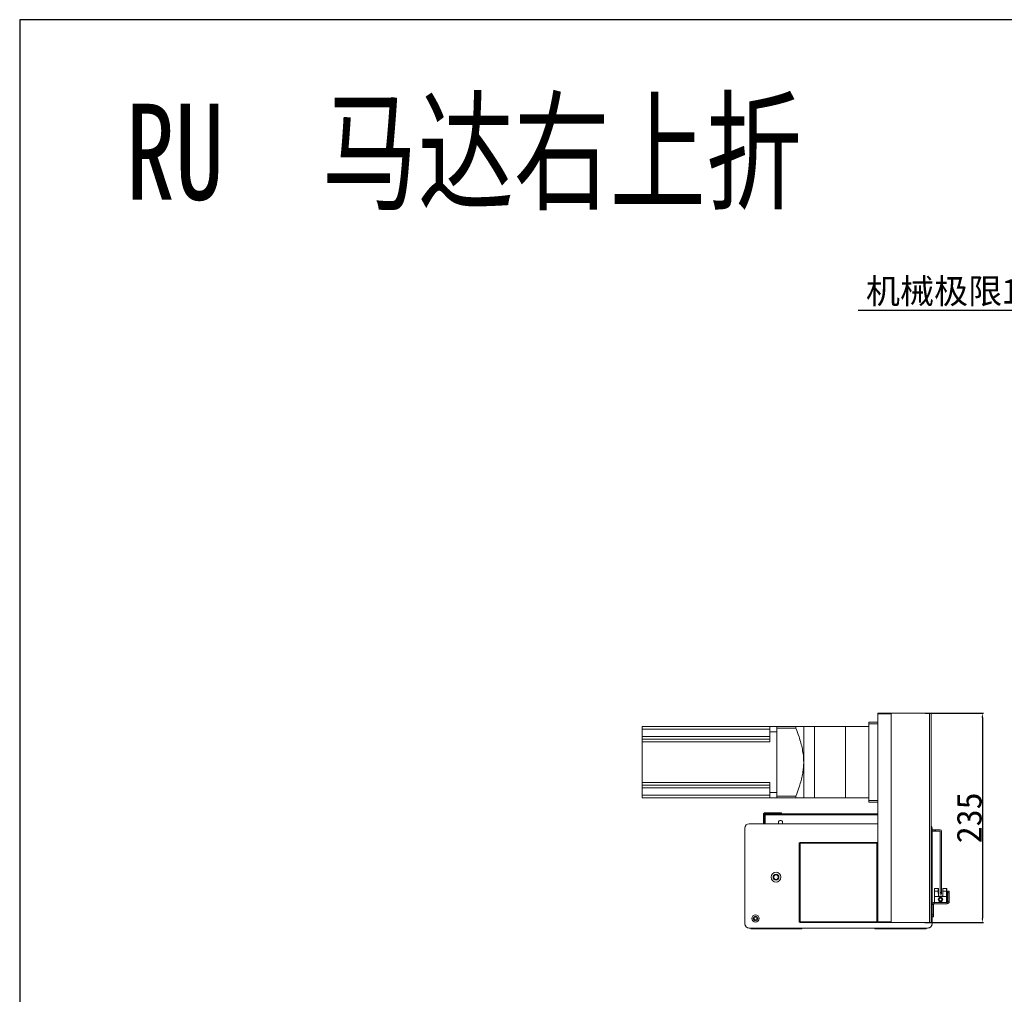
# Model space of a CAD drawing. Header units: millimetres. Extents: x -20285 to -7807, y 12313 to 17573.
# Tile 27 of 37: x -11181 to -10077, y 13339 to 14432. Entities that reach past the tile are written whole.
import ezdxf

# ---------------------------------------------------------------- set-up
doc = ezdxf.new("R2010")
doc.units = ezdxf.units.MM
doc.header["$PDSIZE"] = -1
doc.layers.add('图层3', color=7, linetype='Continuous')
doc.dimstyles.new('ISO-25', dxfattribs={"dimtxt": 2.5, "dimasz": 2.5, "dimexe": 1.25, "dimexo": 0.625, "dimtad": 1, "dimtxsty": 'Standard', "dimcen": 2.5, "dimadec": 0, "dimazin": 0, "dimtfac": 1, "dimtmove": 0, "dimatfit": 3, "dimfxl": 0, "dimarcsym": 0})

# ---------------------------------------------------------------- blocks, each defined once
blk = doc.blocks.new('*D312')
at = {"color": 0, "lineweight": -2, "transparency": 16777216}
for p, q in [((-10009.9, 14105.8), (-10240.9, 14105.8)), ((-10009.9, 13956.2), (-10009.9, 14106.8)), ((-9884.2, 14105.8), (-10006.6, 14105.8)), ((-9880.9, 13996.7), (-9880.9, 14106.8))]:
    blk.add_line(p, q, dxfattribs=at)
at = {"color": 0, "transparency": 16777216}
for points in [[(-10006.6, 14106.4), (-10006.6, 14105.3), (-10009.9, 14105.8)], [(-9884.2, 14106.4), (-9884.2, 14105.3), (-9880.9, 14105.8)]]:
    blk.add_solid(points, dxfattribs=at)
at = {"layer": 'Defpoints', "color": 0, "transparency": 16777216}
for p in [(-9880.9, 14105.8), (-9880.9, 13995.7), (-10009.9, 13955.2)]:
    blk.add_point(p, dxfattribs=at)
at = {"color": 0, "transparency": 16777216, "insert": (-10127.3, 14126), "char_height": 28, "attachment_point": 5}
blk.add_mtext('{\\fSimSun|b0|i0|c134|p2;机械极限}129', dxfattribs=at)
blk = doc.blocks.new('*D324')
at = {"layer": 'Defpoints', "color": 0, "transparency": 16777216}
for p in [(-10166.5, 13654.3), (-10166.8, 13419.3), (-10101.6, 13419.3)]:
    blk.add_point(p, dxfattribs=at)
at = {"layer": '图层3', "color": 0, "lineweight": -2, "transparency": 16777216}
for p, q in [((-10165.8, 13654.3), (-10100.4, 13654.3)), ((-10101.6, 13649.3), (-10101.6, 13424.3)), ((-10166.2, 13419.3), (-10100.4, 13419.3))]:
    blk.add_line(p, q, dxfattribs=at)
at = {"layer": '图层3', "color": 0, "transparency": 16777216}
for points in [[(-10102.5, 13649.3), (-10100.8, 13649.3), (-10101.6, 13654.3)], [(-10102.5, 13424.3), (-10100.8, 13424.3), (-10101.6, 13419.3)]]:
    blk.add_solid(points, dxfattribs=at)
at = {"layer": '图层3', "color": 0, "transparency": 16777216, "insert": (-10116.3, 13536.8), "char_height": 28, "attachment_point": 5, "rotation": 90}
blk.add_mtext('235', dxfattribs=at)

msp = doc.modelspace()

# ---------------------------------------------------------------- linework, layer by layer
at = {"color": 7, "linetype": 'Continuous', "lineweight": 15}
for p, q in [((-10228.992, 13644.281), (-10218.992, 13644.281)), ((-10228.992, 13642.281), (-10228.992, 13644.281)), ((-10218.992, 13654.281), (-10203.992, 13654.281)), ((-10218.992, 13653.281), (-10218.992, 13654.281)), ((-10203.992, 13653.281), (-10218.992, 13653.281)), ((-10218.992, 13420.281), (-10218.992, 13653.281)), ((-10203.992, 13419.281), (-10203.992, 13654.281)), ((-10203.992, 13654.281), (-10160.992, 13654.281)), ((-10203.992, 13420.281), (-10203.992, 13653.281)), ((-10160.992, 13654.281), (-10160.992, 13419.281)), ((-10160.992, 13654.281), (-10158.992, 13654.281)), ((-10158.992, 13654.281), (-10158.992, 13652.281)), ((-10158.992, 13652.281), (-10158.992, 13421.281)), ((-10482.992, 13639.281), (-10339.992, 13639.281)), ((-10482.992, 13636.281), (-10482.992, 13639.281)), ((-10482.992, 13636.281), (-10339.992, 13636.281)), ((-10482.992, 13628.101), (-10482.992, 13636.281)), ((-10331.992, 13639.281), (-10339.992, 13639.281)), ((-10339.992, 13639.281), (-10339.992, 13633.281)), ((-10331.992, 13633.281), (-10339.992, 13633.281)), ((-10339.992, 13633.281), (-10339.992, 13622.101)), ((-10331.992, 13637.281), (-10331.992, 13639.281)), ((-10331.992, 13639.281), (-10310.752, 13639.281)), ((-10331.992, 13637.281), (-10310.752, 13637.281)), ((-10331.992, 13561.281), (-10331.992, 13637.281)), ((-10331.992, 13633.281), (-10331.992, 13565.281)), ((-10310.752, 13639.281), (-10310.752, 13637.281)), ((-10289.992, 13639.281), (-10301.992, 13639.281)), ((-10301.992, 13599.281), (-10301.992, 13639.281)), ((-10254.992, 13639.281), (-10289.992, 13639.281)), ((-10228.992, 13639.281), (-10254.992, 13639.281)), ((-10218.992, 13642.281), (-10228.992, 13642.281)), ((-10228.992, 13642.281), (-10228.992, 13556.281)), ((-10218.992, 13642.281), (-10218.992, 13556.281)), ((-10482.992, 13628.101), (-10339.992, 13628.101)), ((-10482.992, 13625.101), (-10482.992, 13628.101)), ((-10482.992, 13622.101), (-10482.992, 13625.101)), ((-10482.992, 13625.101), (-10339.992, 13625.101)), ((-10482.992, 13576.462), (-10482.992, 13622.101)), ((-10482.992, 13622.101), (-10339.992, 13622.101)), ((-10301.992, 13559.281), (-10301.992, 13599.281)), ((-10482.992, 13576.462), (-10339.992, 13576.462)), ((-10482.992, 13573.462), (-10482.992, 13576.462)), ((-10482.992, 13573.462), (-10339.992, 13573.462)), ((-10482.992, 13570.462), (-10482.992, 13573.462)), ((-10482.992, 13570.462), (-10339.992, 13570.462)), ((-10482.992, 13562.281), (-10482.992, 13570.462)), ((-10339.992, 13576.462), (-10339.992, 13565.281)), ((-10482.992, 13562.281), (-10339.992, 13562.281)), ((-10482.992, 13559.281), (-10482.992, 13562.281)), ((-10482.992, 13559.281), (-10339.992, 13559.281)), ((-10331.992, 13565.281), (-10339.992, 13565.281)), ((-10339.992, 13565.281), (-10339.992, 13559.281)), ((-10331.992, 13559.281), (-10339.992, 13559.281)), ((-10331.992, 13559.281), (-10331.992, 13561.281)), ((-10331.992, 13561.281), (-10310.752, 13561.281)), ((-10331.992, 13559.281), (-10310.752, 13559.281)), ((-10310.752, 13561.281), (-10310.752, 13559.281)), ((-10301.992, 13559.281), (-10289.992, 13559.281)), ((-10289.992, 13559.281), (-10254.992, 13559.281)), ((-10254.992, 13559.281), (-10228.992, 13559.281)), ((-10228.992, 13556.281), (-10218.992, 13556.281)), ((-10228.992, 13554.281), (-10228.992, 13556.281)), ((-10218.992, 13554.281), (-10228.992, 13554.281)), ((-10345.992, 13542.281), (-10346.992, 13541.281)), ((-10346.992, 13541.281), (-10346.992, 13530.281)), ((-10346.742, 13540.271), (-10345.742, 13540.271)), ((-10346.742, 13540.271), (-10346.742, 13530.281)), ((-10326.992, 13542.281), (-10345.992, 13542.281)), ((-10345.732, 13540.281), (-10345.742, 13540.271)), ((-10345.742, 13540.271), (-10345.742, 13530.281)), ((-10345.732, 13540.281), (-10345.732, 13541.281)), ((-10345.732, 13541.281), (-10218.992, 13541.281)), ((-10345.035, 13540.271), (-10345.732, 13540.281)), ((-10345.035, 13540.271), (-10345.035, 13530.281)), ((-10326.992, 13541.281), (-10326.992, 13542.281)), ((-10367.992, 13525.281), (-10367.992, 13418.281)), ((-10218.992, 13530.281), (-10362.992, 13530.281)), ((-10330.242, 13530.281), (-10330.242, 13531.781)), ((-10325.742, 13531.781), (-10325.742, 13530.281)), ((-10157.992, 13418.281), (-10157.992, 13525.281)), ((-10155.591, 13523.281), (-10157.992, 13523.281)), ((-10155.591, 13521.781), (-10155.591, 13523.281)), ((-10155.591, 13523.281), (-10154.072, 13523.281)), ((-10154.072, 13523.281), (-10154.072, 13521.781)), ((-10149.002, 13523.281), (-10154.072, 13523.281)), ((-10155.591, 13521.781), (-10157.992, 13521.781)), ((-10154.072, 13521.781), (-10155.591, 13521.781)), ((-10149.002, 13521.781), (-10154.072, 13521.781)), ((-10148.992, 13453.281), (-10148.992, 13521.771)), ((-10147.492, 13453.281), (-10147.492, 13521.771)), ((-10305.992, 13509.281), (-10306.992, 13508.281)), ((-10305.992, 13508.281), (-10306.992, 13508.281)), ((-10306.992, 13420.281), (-10306.992, 13508.281)), ((-10305.992, 13508.281), (-10305.992, 13509.281)), ((-10305.992, 13509.281), (-10219.992, 13509.281)), ((-10219.992, 13508.281), (-10305.992, 13508.281)), ((-10305.992, 13508.281), (-10305.992, 13420.281)), ((-10219.992, 13509.281), (-10219.992, 13508.281)), ((-10218.992, 13508.281), (-10219.992, 13509.281)), ((-10219.992, 13420.281), (-10219.992, 13508.281)), ((-10218.992, 13508.281), (-10219.992, 13508.281)), ((-10155.292, 13454.65), (-10155.292, 13457.55)), ((-10155.292, 13457.55), (-10151.136, 13457.55)), ((-10153.292, 13457.7), (-10154.292, 13457.7)), ((-10154.292, 13457.7), (-10154.292, 13457.55)), ((-10152.092, 13457.7), (-10153.292, 13457.7)), ((-10153.292, 13457.55), (-10153.292, 13457.7)), ((-10152.092, 13457.55), (-10152.092, 13457.7)), ((-10151.792, 13457.7), (-10152.092, 13457.7)), ((-10151.792, 13457.55), (-10151.792, 13457.7)), ((-10151.136, 13457.55), (-10151.095, 13454.65)), ((-10151.136, 13457.55), (-10150.836, 13457.55)), ((-10150.836, 13457.55), (-10150.795, 13454.65)), ((-10146.089, 13454.65), (-10146.048, 13457.55)), ((-10146.048, 13457.55), (-10141.892, 13457.55)), ((-10144.092, 13457.7), (-10145.092, 13457.7)), ((-10145.092, 13457.7), (-10145.092, 13457.55)), ((-10142.892, 13457.7), (-10144.092, 13457.7)), ((-10144.092, 13457.55), (-10144.092, 13457.7)), ((-10142.892, 13457.55), (-10142.892, 13457.7)), ((-10142.592, 13457.7), (-10142.892, 13457.7)), ((-10142.592, 13457.55), (-10142.592, 13457.7)), ((-10141.892, 13457.55), (-10141.892, 13454.65)), ((-10141.892, 13457.55), (-10141.592, 13457.55)), ((-10141.592, 13457.55), (-10141.592, 13454.65)), ((-10155.292, 13448.55), (-10155.292, 13454.65)), ((-10151.095, 13454.65), (-10155.292, 13454.65)), ((-10155.292, 13448.55), (-10141.892, 13448.55)), ((-10155.292, 13448.55), (-10155.292, 13442.05)), ((-10151.017, 13449.05), (-10151.095, 13454.65)), ((-10150.795, 13454.65), (-10151.095, 13454.65)), ((-10151.017, 13448.55), (-10151.017, 13449.05)), ((-10151.017, 13449.05), (-10148.167, 13449.05)), ((-10150.795, 13454.65), (-10150.717, 13449.05)), ((-10148.992, 13453.281), (-10147.492, 13453.281)), ((-10148.992, 13451.281), (-10148.992, 13453.281)), ((-10147.492, 13451.281), (-10148.992, 13451.281)), ((-10148.167, 13449.05), (-10148.167, 13448.55)), ((-10146.167, 13449.05), (-10148.167, 13449.05)), ((-10147.492, 13453.281), (-10147.492, 13451.281)), ((-10146.089, 13454.65), (-10146.167, 13449.05)), ((-10141.892, 13454.65), (-10146.089, 13454.65)), ((-10141.892, 13448.55), (-10141.892, 13454.65)), ((-10141.592, 13454.65), (-10141.892, 13454.65)), ((-10141.892, 13448.55), (-10141.892, 13442.05)), ((-10141.592, 13454.65), (-10141.592, 13444.55)), ((-10140.354, 13454.619), (-10138.854, 13454.619)), ((-10140.354, 13442.787), (-10140.354, 13452.619)), ((-10138.854, 13452.619), (-10140.354, 13452.619)), ((-10138.854, 13454.619), (-10138.854, 13452.619)), ((-10138.854, 13442.787), (-10138.854, 13452.619)), ((-10156.492, 13439.814), (-10157.992, 13439.814)), ((-10156.492, 13427.981), (-10156.492, 13439.814)), ((-10155.755, 13442.05), (-10141.09, 13442.05)), ((-10155.755, 13440.55), (-10155.755, 13442.05)), ((-10155.755, 13440.55), (-10141.09, 13440.55)), ((-10141.892, 13444.55), (-10141.592, 13444.55)), ((-10141.592, 13444.55), (-10141.592, 13442.05)), ((-10141.09, 13442.05), (-10141.09, 13440.55)), ((-10140.354, 13442.787), (-10138.854, 13442.787)), ((-10355.992, 13426.056), (-10355.992, 13426.481)), ((-10353.82, 13425.219), (-10354.181, 13425.011)), ((-10157.992, 13427.981), (-10156.492, 13427.981)), ((-10156.492, 13425.981), (-10157.992, 13425.981)), ((-10156.492, 13427.981), (-10156.492, 13425.981)), ((-10362.992, 13413.281), (-10162.992, 13413.281)), ((-10361.467, 13412.965), (-10362.992, 13412.965)), ((-10306.992, 13420.281), (-10305.992, 13419.281)), ((-10305.992, 13420.281), (-10306.992, 13420.281)), ((-10305.992, 13420.281), (-10219.992, 13420.281)), ((-10305.992, 13420.281), (-10305.992, 13419.281)), ((-10219.992, 13419.281), (-10305.992, 13419.281)), ((-10222.112, 13412.965), (-10303.871, 13412.965)), ((-10219.992, 13419.281), (-10219.992, 13420.281)), ((-10218.992, 13420.281), (-10219.992, 13420.281)), ((-10219.992, 13419.281), (-10218.992, 13420.281)), ((-10218.992, 13420.281), (-10203.992, 13420.281)), ((-10218.992, 13419.281), (-10218.992, 13420.281)), ((-10203.992, 13419.281), (-10218.992, 13419.281)), ((-10160.992, 13419.281), (-10203.992, 13419.281)), ((-10162.992, 13412.965), (-10164.517, 13412.965)), ((-10158.992, 13419.281), (-10160.992, 13419.281)), ((-10158.992, 13419.281), (-10158.992, 13421.281)), ((-10157.992, 13418.281), (-10157.992, 13417.965)), ((-10361.224, 13412.281), (-10304.133, 13412.281)), ((-10221.851, 13412.281), (-10164.76, 13412.281))]:
    msp.add_line(p, q, dxfattribs=at)
at = {"color": 8, "linetype": 'Continuous', "lineweight": 15}
for p, q in [((-10289.992, 13639.281), (-10289.992, 13559.281)), ((-10254.992, 13639.281), (-10254.992, 13559.281)), ((-10345.035, 13540.271), (-10218.992, 13540.271))]:
    msp.add_line(p, q, dxfattribs=at)
msp.add_lwpolyline([(-11180.961, 12312.549), (-7807.118, 12312.549), (-7807.118, 14431.88), (-11180.961, 14431.88)], close=True)
at = {"color": 7, "linetype": 'Continuous', "lineweight": 15, "flags": 128}
for points in [[(-10140.354, 13452.619), (-10140.354, 13453.01), (-10140.354, 13453.385), (-10140.354, 13453.731), (-10140.354, 13454.034), (-10140.354, 13454.282), (-10140.354, 13454.467), (-10140.354, 13454.581), (-10140.354, 13454.619)], [(-10303.724, 13413.281), (-10303.82, 13413.092), (-10303.928, 13412.781)], [(-10222.055, 13412.781), (-10222.164, 13413.092), (-10222.26, 13413.281)]]:
    msp.add_lwpolyline(points, dxfattribs=at)
at = {"color": 7, "linetype": 'Continuous', "lineweight": 15}
for centre, radius in [((-10332.992, 13470.281), 5.5), ((-10332.992, 13470.281), 3.3), ((-10332.992, 13470.281), 2.5), ((-10148.592, 13445.35), 2.5), ((-10148.592, 13445.35), 2), ((-10148.592, 13445.35), 1.9), ((-10148.592, 13445.35), 1.5), ((-10355.992, 13423.981), 4), ((-10355.992, 13423.981), 2.5)]:
    msp.add_circle(centre, radius, dxfattribs=at)
for centre, radius, start, end in [((-10327.992, 13531.781), 2.25, 0, 180), ((-10362.992, 13525.281), 5, 90, 180), ((-10162.992, 13525.281), 5, 0, 36.869898), ((-10149.002, 13521.771), 1.51, 0, 90), ((-10149.002, 13521.771), 0.01, 0, 90), ((-10155.755, 13439.814), 2.237, 89.999996, 179.999996), ((-10155.755, 13439.814), 0.737, 89.999996, 179.999996), ((-10141.09, 13442.787), 0.737, 269.999996, 359.999996), ((-10141.09, 13442.787), 2.237, 269.999996, 359.999996), ((-10355.992, 13423.965), 1.65, 103.447727, 16.552273), ((-10356.492, 13426.056), 0.5, 283.448228, 0.001393), ((-10355.992, 13423.965), 2.25, 29.999893, 90), ((-10353.931, 13424.578), 0.5, 120.00058, 196.552273), ((-10362.992, 13418.281), 5, 180, 270), ((-10362.992, 13417.965), 5, 180, 270), ((-10359.492, 13413.281), 2, 179.999992, 209.999952), ((-10305.865, 13413.281), 2, 330.000243, 345.522542), ((-10220.119, 13413.281), 2, 194.477452, 210), ((-10166.492, 13413.281), 2, 330, 0), ((-10162.992, 13418.281), 5, 270, 0), ((-10162.992, 13417.965), 5, 270, 0)]:
    msp.add_arc(centre, radius, start, end, dxfattribs=at)
for points, knots in [([(-10301.992, 13639.281), (-10302.066, 13639.281), (-10302.214, 13639.281), (-10303.331, 13639.281), (-10305.014, 13639.281), (-10307.446, 13639.281), (-10309.539, 13639.281), (-10310.752, 13639.281)], [0, 0, 0, 0, 0.18244672, 0.36495578, 0.55285127, 0.74082021, 1, 1, 1, 1]), ([(-10310.752, 13637.281), (-10309.539, 13634.116), (-10307.469, 13628.715), (-10305.069, 13620.894), (-10303.382, 13613.853), (-10302.226, 13606.634), (-10302.07, 13601.732), (-10301.992, 13599.281)], [0, 0, 0, 0, 0.25918152, 0.44222791, 0.62520899, 0.81264107, 1, 1, 1, 1]), ([(-10301.992, 13599.281), (-10302.002, 13598.422), (-10302.036, 13595.367), (-10302.501, 13590.127), (-10303.622, 13583.58), (-10305.244, 13577.085), (-10307.559, 13569.605), (-10309.558, 13564.394), (-10310.752, 13561.281)], [0, 0, 0, 0, 0.06574861, 0.23360952, 0.40152481, 0.57330505, 0.74513439, 1, 1, 1, 1]), ([(-10310.752, 13559.281), (-10309.539, 13559.281), (-10307.469, 13559.281), (-10305.069, 13559.281), (-10303.382, 13559.281), (-10302.226, 13559.281), (-10302.07, 13559.281), (-10301.992, 13559.281)], [0, 0, 0, 0, 0.25918117, 0.44222896, 0.62520943, 0.8126395, 1, 1, 1, 1]), ([(-10345.732, 13541.281), (-10345.842, 13541.271), (-10346.075, 13541.249), (-10346.394, 13541.063), (-10346.634, 13540.774), (-10346.733, 13540.488), (-10346.74, 13540.318), (-10346.742, 13540.271)], [0, 0, 0, 0, 0.20767066, 0.44224307, 0.67684679, 0.91144782, 1, 1, 1, 1]), ([(-10345.035, 13540.271), (-10345.083, 13540.381), (-10345.186, 13540.615), (-10345.343, 13540.933), (-10345.507, 13541.174), (-10345.637, 13541.272), (-10345.711, 13541.279), (-10345.732, 13541.281)], [0, 0, 0, 0, 0.20766285, 0.44222865, 0.67683851, 0.91145661, 1, 1, 1, 1]), ([(-10332.993, 13470.278), (-10332.993, 13470.278), (-10332.992, 13470.278), (-10332.991, 13470.278), (-10332.99, 13470.278), (-10332.989, 13470.279), (-10332.988, 13470.28), (-10332.988, 13470.281), (-10332.988, 13470.283), (-10332.989, 13470.284), (-10332.99, 13470.284), (-10332.991, 13470.285), (-10332.992, 13470.285), (-10332.993, 13470.285), (-10332.994, 13470.284), (-10332.995, 13470.283), (-10332.995, 13470.282), (-10332.995, 13470.281), (-10332.995, 13470.279), (-10332.994, 13470.279), (-10332.994, 13470.278), (-10332.993, 13470.278)], [0, 0, 0, 0, 0.05348251, 0.10742679, 0.16032222, 0.21410204, 0.26775818, 0.32192779, 0.37510716, 0.42901859, 0.48269949, 0.53635562, 0.59036555, 0.6436614, 0.69774918, 0.75113221, 0.80525274, 0.85856105, 0.91257098, 0.9658502, 1, 1, 1, 1])]:
    msp.add_open_spline(points, degree=3, knots=knots, dxfattribs=at)

# ---------------------------------------------------------------- texts
at = {"color": 1, "insert": (-11061.824, 14337.61), "char_height": 107.62763, "width": 861.69392, "attachment_point": 1}
msp.add_mtext('{\\fHYSWLongFangSong|b0|i0|c134|p2;RU  马达右上折}', dxfattribs=at)

# ---------------------------------------------------------------- dimensions: what is measured, and where the dimension line sits
dim = msp.add_linear_dim(base=(-9880.895, 14105.83), p1=(-10009.895, 13955.214), p2=(-9880.895, 13995.741), text='{\\fSimSun|b0|i0|c134|p2;机械极限}<>', dimstyle='ISO-25', override={"dimtxt": 28, "dimasz": 3.302, "dimexe": 1, "dimexo": 1, "dimgap": 1.524, "dimtih": 1, "dimtoh": 1, "dimdsep": 46, "dimadec": 2, "dimtzin": 0})
dim.commit()
dim.dimension.update_dxf_attribs({"geometry": '*D312', "text_midpoint": (-10127.295, 14105.83), "dimtype": 160})
at = {"layer": '图层3'}
dim = msp.add_linear_dim(base=(-10101.64, 13419.281), p1=(-10166.464, 13654.281), p2=(-10166.802, 13419.281), angle=90, dimstyle='ISO-25', override={"dimtxt": 28, "dimasz": 5}, dxfattribs=at)
dim.commit()
dim.dimension.update_dxf_attribs({"geometry": '*D324', "text_midpoint": (-10116.265, 13536.781)})

doc.saveas('drawing.dxf')
